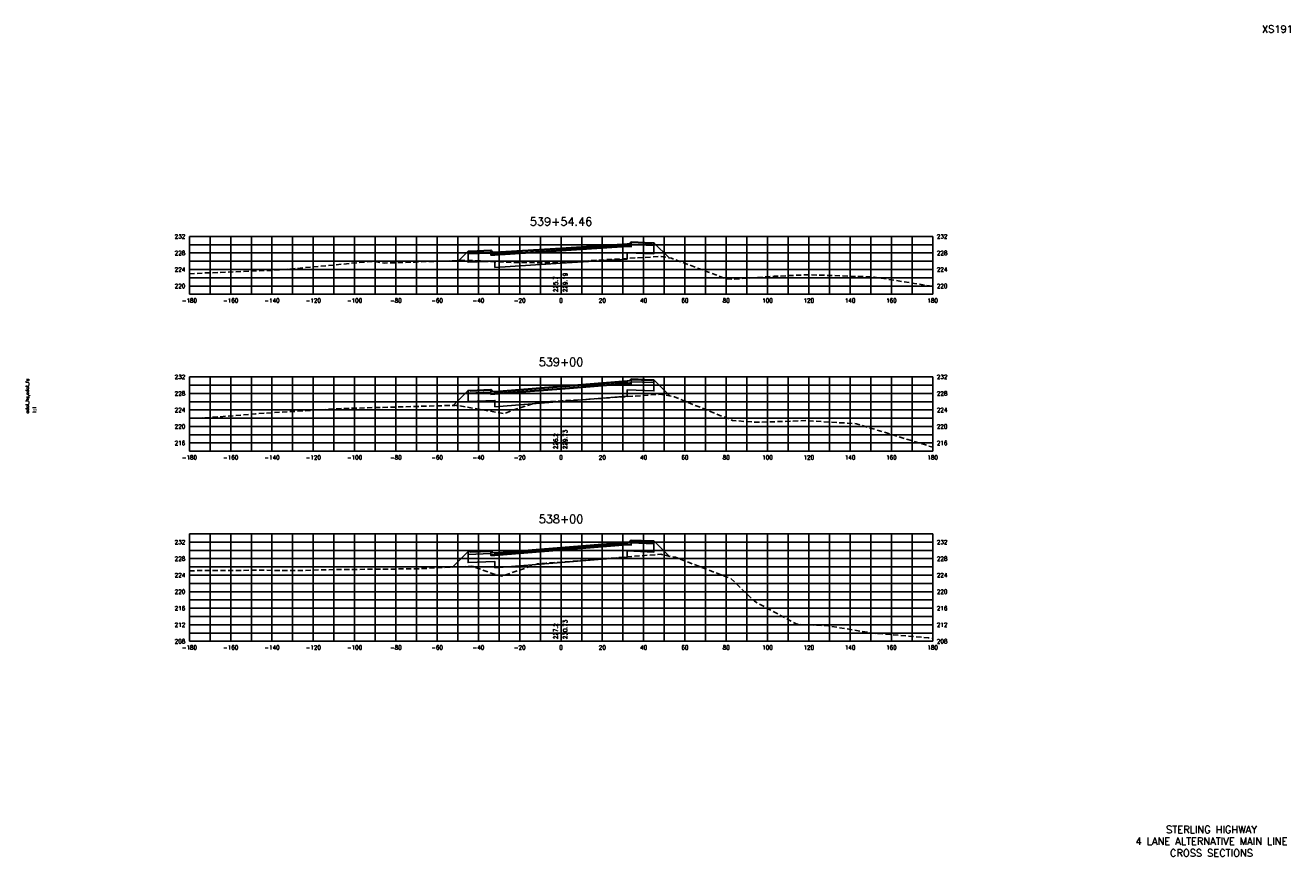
# Model space of a CAD drawing. Extents: x 37 to 9410, y 16 to 8218.
# Tile 103 of 104: x 8067 to 8679, y 7296 to 7698. Entities that reach past the tile are written whole.
import ezdxf
from ezdxf.enums import TextEntityAlignment as Align

# ---------------------------------------------------------------- set-up
doc = ezdxf.new("R2010")
doc.units = 0
doc.header["$LTSCALE"] = 20
doc.header["$MEASUREMENT"] = 0
doc.linetypes.add('HIDDEN_050%', pattern=[0.1875, 0.125, -0.0625])
for name, color, linetype in [('S-AT-TXT175', 6, 'Continuous'), ('S-AT-TXT80', 1, 'Continuous'), ('XDATUM', 3, 'Continuous'), ('XEG', 1, 'HIDDEN_050%'), ('XFG', 2, 'Continuous'), ('XGRID', 251, 'Continuous'), ('XGRIDT', 2, 'Continuous'), ('XREF-BORDER', 7, 'Continuous')]:
    doc.layers.add(name, color=color, linetype=linetype)
doc.styles.add('L100', font='simplex.shx', dxfattribs={"height": 2})
doc.styles.add('L175', font='ROMANSM.shx', dxfattribs={"height": 3.5})
doc.styles.add('L80', font='ROMANSM.shx', dxfattribs={"height": 1.6})

# ---------------------------------------------------------------- blocks, each defined once
blk = doc.blocks.new('03025_00_att1')
at = {"layer": 'S-AT-TXT175', "style": 'L175'}
for tag, p in [('NUM', (32.402, 20.822)), ('LINE1', (30.64, 1.444)), ('LINE2', (30.64, 1.161)), ('LINE3', (30.64, 0.877))]:
    blk.add_attdef(tag, text='', height=0.175, dxfattribs=at).set_placement(p, align=Align.CENTER)
at = {"layer": 'S-AT-TXT80', "style": 'L80'}
for tag, p in [('DRAFTED', (2.436, 14.201)), ('PSCALE', (2.265, 11.605)), ('PCTB', (2.094, 11.605)), ('PVIEW', (2.436, 11.605))]:
    blk.add_attdef(tag, p, '', height=0.08, rotation=90, dxfattribs=at)

msp = doc.modelspace()

# ---------------------------------------------------------------- linework, layer by layer
at = {"layer": 'XDATUM', "flags": 128}
for points in [[(8276.49, 7584.3), (8281.05, 7588.86), (8281.05, 7583.52), (8294.05, 7584.04), (8294.05, 7580.99), (8326.05, 7583.03), (8358.05, 7585.08), (8358.05, 7588.13), (8371.05, 7587.61), (8371.05, 7592.95), (8378.37, 7585.64)], [(8273.83, 7514.21), (8281.05, 7521.43), (8281.05, 7516.09), (8294.05, 7516.61), (8294.05, 7513.56), (8326.05, 7516.12), (8358.05, 7518.68), (8358.05, 7521.73), (8371.05, 7521.21), (8371.05, 7526.55), (8378.86, 7518.75)], [(8273.48, 7435.87), (8281.05, 7443.43), (8281.05, 7438.09), (8294.05, 7438.61), (8294.05, 7435.56), (8326.05, 7438.12), (8358.05, 7440.68), (8358.05, 7443.73), (8371.05, 7443.21), (8371.05, 7448.55), (8378.38, 7441.22)]]:
    msp.add_lwpolyline(points, dxfattribs=at)
at = {"layer": 'XEG', "flags": 128}
for points in [[(8146.05, 7577.84), (8152.58, 7578.28), (8186.12, 7579.59), (8194.45, 7580.16), (8234.75, 7583.95), (8240.64, 7583.13), (8255.46, 7583.62), (8260.01, 7583.8), (8277, 7584.32), (8277.87, 7584.45), (8286.87, 7584.17), (8289.86, 7583.95), (8290.95, 7583.93), (8300.6, 7583.47), (8310.28, 7583.33), (8318.44, 7583.15), (8320.73, 7583.19), (8326.05, 7583.49), (8343.27, 7584.47), (8350.15, 7584.88), (8370.57, 7586.09), (8374.52, 7586.36), (8375.54, 7586.17), (8379.49, 7585.42), (8401.06, 7577.43), (8405.63, 7575.57), (8409.76, 7575.28), (8429.25, 7576.7), (8445.67, 7577.48), (8477.87, 7576.34), (8506.05, 7571.84)], [(8146.05, 7507.82), (8161.18, 7508.71), (8178.13, 7510.16), (8217.92, 7512.59), (8226.64, 7512.88), (8274.67, 7514.23), (8275.14, 7514.27), (8275.48, 7514.21), (8298.67, 7510.23), (8303.7, 7512.27), (8313.51, 7515.34), (8316.07, 7515.57), (8319.72, 7515.98), (8326.05, 7516.36), (8338.87, 7517.12), (8349.04, 7517.83), (8368.09, 7519.15), (8374.09, 7519.6), (8379.43, 7518.64), (8380.95, 7518.34), (8404.74, 7508.69), (8409.16, 7506.95), (8410.8, 7506.75), (8420.66, 7506.01), (8444.89, 7506.82), (8469.17, 7505.32), (8501.63, 7495.36), (8506.05, 7493.93)], [(8146.05, 7434.11), (8149, 7434.19), (8165.68, 7434.24), (8178.18, 7434.41), (8200.39, 7434.23), (8208.93, 7434.62), (8255.8, 7435.08), (8282.51, 7436.27), (8283.08, 7436.29), (8294.6, 7432.18), (8297.31, 7431.52), (8313.9, 7437.23), (8314.68, 7437.44), (8314.82, 7437.46), (8318.81, 7437.75), (8320.74, 7437.9), (8326.05, 7438.32), (8348.36, 7440.1), (8368.42, 7441.66), (8374.34, 7442.12), (8379.6, 7440.95), (8381.48, 7440.66), (8408.48, 7430.29), (8419.71, 7419.35), (8440.2, 7408.26), (8455.62, 7407.45), (8476.82, 7403.95), (8503.94, 7401.67), (8506.05, 7401.57)]]:
    msp.add_lwpolyline(points, dxfattribs=at)
at = {"layer": 'XFG', "flags": 128}
for points in [[(8281.05, 7588.86), (8281.05, 7588.86), (8276.49, 7584.3)], [(8326.05, 7589.03), (8294.05, 7586.99), (8292.05, 7586.91), (8292.05, 7587.96), (8281.05, 7587.52), (8281.05, 7583.52), (8294.05, 7584.04), (8294.05, 7580.99), (8326.05, 7583.03)], [(8292.05, 7588.96), (8282.05, 7588.56), (8282.05, 7588.9), (8281.05, 7588.86), (8281.05, 7587.52), (8292.05, 7587.96), (8292.05, 7588.96)], [(8292.05, 7589.3), (8282.05, 7588.9), (8282.05, 7588.56), (8292.05, 7588.96), (8292.05, 7589.3)], [(8326.05, 7589.37), (8294.05, 7587.33), (8292.05, 7587.41), (8292.05, 7586.91), (8294.05, 7586.99), (8326.05, 7589.03)], [(8292.05, 7589.3), (8292.05, 7587.41), (8292.81, 7587.38), (8294.05, 7587.33), (8294.05, 7588.33), (8294.05, 7588.33), (8292.81, 7588.38), (8292.59, 7588.87), (8292.29, 7589.19), (8292.05, 7589.3)], [(8326.05, 7590.37), (8294.05, 7588.33), (8294.05, 7587.99), (8326.05, 7590.03)], [(8326.05, 7590.03), (8294.05, 7587.99), (8294.05, 7587.33), (8326.05, 7589.37)], [(8326.05, 7590.37), (8358.05, 7592.42), (8358.05, 7592.08), (8326.05, 7590.03)], [(8326.05, 7590.03), (8358.05, 7592.08), (8358.05, 7591.42), (8326.05, 7589.37)], [(8326.05, 7589.03), (8358.05, 7591.08), (8360.05, 7591), (8360.05, 7592.05), (8371.05, 7591.61), (8371.05, 7587.61), (8358.05, 7588.13), (8358.05, 7585.08), (8326.05, 7583.03)], [(8326.05, 7589.37), (8358.05, 7591.42), (8358.05, 7591.42), (8360.05, 7591.5), (8360.05, 7591), (8358.05, 7591.08), (8326.05, 7589.03)], [(8360.05, 7593.39), (8360.05, 7591.5), (8359.29, 7591.47), (8358.05, 7591.42), (8358.05, 7592.42), (8358.05, 7592.42), (8359.29, 7592.47), (8359.51, 7592.96), (8359.81, 7593.28), (8360.05, 7593.39)], [(8360.05, 7593.39), (8360.05, 7593.05), (8370.05, 7592.65), (8370.05, 7592.99), (8360.05, 7593.39)], [(8360.05, 7593.05), (8360.05, 7592.05), (8371.05, 7591.61), (8371.05, 7592.95), (8370.05, 7592.99), (8370.05, 7592.65), (8360.05, 7593.05)], [(8371.05, 7592.95), (8371.05, 7592.95), (8378.37, 7585.64)], [(8360.05, 7526.99), (8360.05, 7525.1), (8359.29, 7525.07), (8358.05, 7525.02), (8358.05, 7526.02), (8358.05, 7526.02), (8359.29, 7526.07), (8359.51, 7526.56), (8359.81, 7526.89), (8360.05, 7526.99)], [(8360.05, 7526.99), (8360.05, 7526.65), (8370.05, 7526.25), (8370.05, 7526.59), (8360.05, 7526.99)], [(8360.05, 7526.65), (8360.05, 7525.65), (8371.05, 7525.21), (8371.05, 7526.55), (8370.05, 7526.59), (8370.05, 7526.25), (8360.05, 7526.65)], [(8371.05, 7526.55), (8371.05, 7526.55), (8378.86, 7518.75)], [(8281.05, 7521.43), (8281.05, 7521.43), (8273.83, 7514.21)], [(8326.05, 7522.12), (8294.05, 7519.56), (8292.05, 7519.48), (8292.05, 7520.53), (8281.05, 7520.09), (8281.05, 7516.09), (8294.05, 7516.61), (8294.05, 7513.56), (8326.05, 7516.12)], [(8292.05, 7521.53), (8282.05, 7521.13), (8282.05, 7521.47), (8281.05, 7521.43), (8281.05, 7520.09), (8292.05, 7520.53), (8292.05, 7521.53)], [(8292.05, 7521.87), (8282.05, 7521.47), (8282.05, 7521.13), (8292.05, 7521.53), (8292.05, 7521.87)], [(8326.05, 7522.46), (8294.05, 7519.9), (8292.05, 7519.98), (8292.05, 7519.48), (8294.05, 7519.56), (8326.05, 7522.12)], [(8292.05, 7521.87), (8292.05, 7519.98), (8292.81, 7519.95), (8294.05, 7519.9), (8294.05, 7520.9), (8294.05, 7520.9), (8292.81, 7520.95), (8292.59, 7521.44), (8292.29, 7521.77), (8292.05, 7521.87)], [(8326.05, 7523.46), (8294.05, 7520.9), (8294.05, 7520.56), (8326.05, 7523.12)], [(8326.05, 7523.12), (8294.05, 7520.56), (8294.05, 7519.9), (8326.05, 7522.46)], [(8326.05, 7523.46), (8358.05, 7526.02), (8358.05, 7525.68), (8326.05, 7523.12)], [(8326.05, 7523.12), (8358.05, 7525.68), (8358.05, 7525.02), (8326.05, 7522.46)], [(8326.05, 7522.12), (8358.05, 7524.68), (8360.05, 7524.6), (8360.05, 7525.65), (8371.05, 7525.21), (8371.05, 7521.21), (8358.05, 7521.73), (8358.05, 7518.68), (8326.05, 7516.12)], [(8326.05, 7522.46), (8358.05, 7525.02), (8358.05, 7525.02), (8360.05, 7525.1), (8360.05, 7524.6), (8358.05, 7524.68), (8326.05, 7522.12)], [(8326.05, 7445.46), (8358.05, 7448.02), (8358.05, 7447.68), (8326.05, 7445.12)], [(8326.05, 7445.12), (8358.05, 7447.68), (8358.05, 7447.02), (8326.05, 7444.46)], [(8326.05, 7444.12), (8358.05, 7446.68), (8360.05, 7446.6), (8360.05, 7447.65), (8371.05, 7447.21), (8371.05, 7443.21), (8358.05, 7443.73), (8358.05, 7440.68), (8326.05, 7438.12)], [(8326.05, 7444.46), (8358.05, 7447.02), (8358.05, 7447.02), (8360.05, 7447.1), (8360.05, 7446.6), (8358.05, 7446.68), (8326.05, 7444.12)], [(8360.05, 7448.99), (8360.05, 7447.1), (8359.29, 7447.07), (8358.05, 7447.02), (8358.05, 7448.02), (8358.05, 7448.02), (8359.29, 7448.07), (8359.51, 7448.56), (8359.81, 7448.89), (8360.05, 7448.99)], [(8360.05, 7448.99), (8360.05, 7448.65), (8370.05, 7448.25), (8370.05, 7448.59), (8360.05, 7448.99)], [(8360.05, 7448.65), (8360.05, 7447.65), (8371.05, 7447.21), (8371.05, 7448.55), (8370.05, 7448.59), (8370.05, 7448.25), (8360.05, 7448.65)], [(8371.05, 7448.55), (8371.05, 7448.55), (8378.38, 7441.22)], [(8281.05, 7443.43), (8281.05, 7443.43), (8273.48, 7435.87)], [(8326.05, 7444.12), (8294.05, 7441.56), (8292.05, 7441.48), (8292.05, 7442.53), (8281.05, 7442.09), (8281.05, 7438.09), (8294.05, 7438.61), (8294.05, 7435.56), (8326.05, 7438.12)], [(8292.05, 7443.53), (8282.05, 7443.13), (8282.05, 7443.47), (8281.05, 7443.43), (8281.05, 7442.09), (8292.05, 7442.53), (8292.05, 7443.53)], [(8292.05, 7443.87), (8282.05, 7443.47), (8282.05, 7443.13), (8292.05, 7443.53), (8292.05, 7443.87)], [(8326.05, 7444.46), (8294.05, 7441.9), (8292.05, 7441.98), (8292.05, 7441.48), (8294.05, 7441.56), (8326.05, 7444.12)], [(8292.05, 7443.87), (8292.05, 7441.98), (8292.81, 7441.95), (8294.05, 7441.9), (8294.05, 7442.9), (8294.05, 7442.9), (8292.81, 7442.95), (8292.59, 7443.44), (8292.29, 7443.77), (8292.05, 7443.87)], [(8326.05, 7445.46), (8294.05, 7442.9), (8294.05, 7442.56), (8326.05, 7445.12)], [(8326.05, 7445.12), (8294.05, 7442.56), (8294.05, 7441.9), (8326.05, 7444.46)]]:
    msp.add_lwpolyline(points, dxfattribs=at)
at = {"layer": 'XGRID'}
for p, q in [((8146.05, 7568), (8146.05, 7596)), ((8146.05, 7596), (8506.05, 7596)), ((8156.05, 7568), (8156.05, 7596)), ((8166.05, 7568), (8166.05, 7596)), ((8176.05, 7568), (8176.05, 7596)), ((8186.05, 7568), (8186.05, 7596)), ((8196.05, 7568), (8196.05, 7596)), ((8206.05, 7568), (8206.05, 7596)), ((8216.05, 7568), (8216.05, 7596)), ((8226.05, 7568), (8226.05, 7596)), ((8236.05, 7568), (8236.05, 7596)), ((8246.05, 7568), (8246.05, 7596)), ((8256.05, 7568), (8256.05, 7596)), ((8266.05, 7568), (8266.05, 7596)), ((8276.05, 7568), (8276.05, 7596)), ((8286.05, 7568), (8286.05, 7596)), ((8296.05, 7568), (8296.05, 7596)), ((8306.05, 7568), (8306.05, 7596)), ((8316.05, 7568), (8316.05, 7596)), ((8326.05, 7568), (8326.05, 7596)), ((8336.05, 7568), (8336.05, 7596)), ((8346.05, 7568), (8346.05, 7596)), ((8356.05, 7568), (8356.05, 7596)), ((8366.05, 7568), (8366.05, 7596)), ((8376.05, 7568), (8376.05, 7596)), ((8386.05, 7568), (8386.05, 7596)), ((8396.05, 7568), (8396.05, 7596)), ((8406.05, 7568), (8406.05, 7596)), ((8416.05, 7568), (8416.05, 7596)), ((8426.05, 7568), (8426.05, 7596)), ((8436.05, 7568), (8436.05, 7596)), ((8446.05, 7568), (8446.05, 7596)), ((8456.05, 7568), (8456.05, 7596)), ((8466.05, 7568), (8466.05, 7596)), ((8476.05, 7568), (8476.05, 7596)), ((8486.05, 7568), (8486.05, 7596)), ((8496.05, 7568), (8496.05, 7596)), ((8506.05, 7568), (8506.05, 7596)), ((8146.05, 7592), (8506.05, 7592)), ((8146.05, 7588), (8506.05, 7588)), ((8146.05, 7584), (8506.05, 7584)), ((8146.05, 7580), (8506.05, 7580)), ((8146.05, 7576), (8506.05, 7576)), ((8146.05, 7572), (8506.05, 7572)), ((8146.05, 7568), (8506.05, 7568)), ((8146.05, 7492), (8146.05, 7528)), ((8146.05, 7528), (8506.05, 7528)), ((8156.05, 7492), (8156.05, 7528)), ((8166.05, 7492), (8166.05, 7528)), ((8176.05, 7492), (8176.05, 7528)), ((8186.05, 7492), (8186.05, 7528)), ((8196.05, 7492), (8196.05, 7528)), ((8206.05, 7492), (8206.05, 7528)), ((8216.05, 7492), (8216.05, 7528)), ((8226.05, 7492), (8226.05, 7528)), ((8236.05, 7492), (8236.05, 7528)), ((8246.05, 7492), (8246.05, 7528)), ((8256.05, 7492), (8256.05, 7528)), ((8266.05, 7492), (8266.05, 7528)), ((8276.05, 7492), (8276.05, 7528)), ((8286.05, 7492), (8286.05, 7528)), ((8296.05, 7492), (8296.05, 7528)), ((8306.05, 7492), (8306.05, 7528)), ((8316.05, 7492), (8316.05, 7528)), ((8326.05, 7492), (8326.05, 7528)), ((8336.05, 7492), (8336.05, 7528)), ((8346.05, 7492), (8346.05, 7528)), ((8356.05, 7492), (8356.05, 7528)), ((8366.05, 7492), (8366.05, 7528)), ((8376.05, 7492), (8376.05, 7528)), ((8386.05, 7492), (8386.05, 7528)), ((8396.05, 7492), (8396.05, 7528)), ((8406.05, 7492), (8406.05, 7528)), ((8416.05, 7492), (8416.05, 7528)), ((8426.05, 7492), (8426.05, 7528)), ((8436.05, 7492), (8436.05, 7528)), ((8446.05, 7492), (8446.05, 7528)), ((8456.05, 7492), (8456.05, 7528)), ((8466.05, 7492), (8466.05, 7528)), ((8476.05, 7492), (8476.05, 7528)), ((8486.05, 7492), (8486.05, 7528)), ((8496.05, 7492), (8496.05, 7528)), ((8506.05, 7492), (8506.05, 7528)), ((8146.05, 7524), (8506.05, 7524)), ((8146.05, 7520), (8506.05, 7520)), ((8146.05, 7516), (8506.05, 7516)), ((8146.05, 7512), (8506.05, 7512)), ((8146.05, 7508), (8506.05, 7508)), ((8146.05, 7504), (8506.05, 7504)), ((8146.05, 7500), (8506.05, 7500)), ((8146.05, 7496), (8506.05, 7496)), ((8146.05, 7492), (8506.05, 7492)), ((8146.05, 7400), (8146.05, 7452)), ((8146.05, 7452), (8506.05, 7452)), ((8146.05, 7448), (8506.05, 7448)), ((8156.05, 7400), (8156.05, 7452)), ((8166.05, 7400), (8166.05, 7452)), ((8176.05, 7400), (8176.05, 7452)), ((8186.05, 7400), (8186.05, 7452)), ((8196.05, 7400), (8196.05, 7452)), ((8206.05, 7400), (8206.05, 7452)), ((8216.05, 7400), (8216.05, 7452)), ((8226.05, 7400), (8226.05, 7452)), ((8236.05, 7400), (8236.05, 7452)), ((8246.05, 7400), (8246.05, 7452)), ((8256.05, 7400), (8256.05, 7452)), ((8266.05, 7400), (8266.05, 7452)), ((8276.05, 7400), (8276.05, 7452)), ((8286.05, 7400), (8286.05, 7452)), ((8296.05, 7400), (8296.05, 7452)), ((8306.05, 7400), (8306.05, 7452)), ((8316.05, 7400), (8316.05, 7452)), ((8326.05, 7400), (8326.05, 7452)), ((8336.05, 7400), (8336.05, 7452)), ((8346.05, 7400), (8346.05, 7452)), ((8356.05, 7400), (8356.05, 7452)), ((8366.05, 7400), (8366.05, 7452)), ((8376.05, 7400), (8376.05, 7452)), ((8386.05, 7400), (8386.05, 7452)), ((8396.05, 7400), (8396.05, 7452)), ((8406.05, 7400), (8406.05, 7452)), ((8416.05, 7400), (8416.05, 7452)), ((8426.05, 7400), (8426.05, 7452)), ((8436.05, 7400), (8436.05, 7452)), ((8446.05, 7400), (8446.05, 7452)), ((8456.05, 7400), (8456.05, 7452)), ((8466.05, 7400), (8466.05, 7452)), ((8476.05, 7400), (8476.05, 7452)), ((8486.05, 7400), (8486.05, 7452)), ((8496.05, 7400), (8496.05, 7452)), ((8506.05, 7400), (8506.05, 7452)), ((8146.05, 7444), (8506.05, 7444)), ((8146.05, 7440), (8506.05, 7440)), ((8146.05, 7436), (8506.05, 7436)), ((8146.05, 7432), (8506.05, 7432)), ((8146.05, 7428), (8506.05, 7428)), ((8146.05, 7424), (8506.05, 7424)), ((8146.05, 7420), (8506.05, 7420)), ((8146.05, 7416), (8506.05, 7416)), ((8146.05, 7412), (8506.05, 7412)), ((8146.05, 7408), (8506.05, 7408)), ((8146.05, 7404), (8506.05, 7404)), ((8146.05, 7400), (8506.05, 7400))]:
    msp.add_line(p, q, dxfattribs=at)

# ---------------------------------------------------------------- block references
at = {"layer": 'XREF-BORDER'}
ref = msp.add_blockref('03025_00_att1', (8026.45, 7278.23), dxfattribs=dict(at, xscale=20, yscale=20, zscale=20))
ref.add_attrib('LINE1', 'STERLING HIGHWAY', dxfattribs={"layer": 'S-AT-TXT175', "height": 3.5, "style": 'L175'}).set_placement((8641.07, 7307.1), align=Align.CENTER)
ref.add_attrib('LINE2', '4 LANE ALTERNATIVE MAIN LINE', dxfattribs={"layer": 'S-AT-TXT175', "height": 3.5, "style": 'L175'}).set_placement((8641.07, 7301.44), align=Align.CENTER)
ref.add_attrib('LINE3', 'CROSS SECTIONS', dxfattribs={"layer": 'S-AT-TXT175', "height": 3.5, "style": 'L175'}).set_placement((8641.07, 7295.77), align=Align.CENTER)
ref.add_attrib('NUM', 'XS191', dxfattribs={"layer": 'S-AT-TXT175', "height": 3.5, "style": 'L175'}).set_placement((8673, 7694.66), align=Align.CENTER)
ref.add_attrib('PCTB', 'adot_hs,adot_fs', (8068.34, 7510.32), dxfattribs={"layer": 'S-AT-TXT80', "height": 1.6, "rotation": 90, "style": 'L80'})
ref.add_attrib('PSCALE', '1:1', (8071.75, 7510.32), dxfattribs={"layer": 'S-AT-TXT80', "height": 1.6, "rotation": 90, "style": 'L80'})

# ---------------------------------------------------------------- texts
at = {"layer": 'XGRIDT', "style": 'L100'}
for s, p in [('539+54.46', (8326.05, 7600)), ('539+00', (8326.05, 7532)), ('538+00', (8326.05, 7456))]:
    msp.add_text(s, height=4, dxfattribs=at).set_placement(p, align=Align.BOTTOM_CENTER)
for s, p in [('232', (8144.05, 7596)), ('228', (8144.05, 7588)), ('224', (8144.05, 7580)), ('220', (8144.05, 7572)), ('232', (8144.05, 7528)), ('228', (8144.05, 7520)), ('224', (8144.05, 7512)), ('220', (8144.05, 7504)), ('216', (8144.05, 7496)), ('232', (8144.05, 7448)), ('228', (8144.05, 7440)), ('224', (8144.05, 7432)), ('220', (8144.05, 7424)), ('216', (8144.05, 7416)), ('212', (8144.05, 7408)), ('208', (8144.05, 7400))]:
    msp.add_text(s, height=2, dxfattribs=at).set_placement(p, align=Align.MIDDLE_RIGHT)
for s, p in [('232', (8508.05, 7596)), ('228', (8508.05, 7588)), ('224', (8508.05, 7580)), ('220', (8508.05, 7572)), ('232', (8508.05, 7528)), ('228', (8508.05, 7520)), ('224', (8508.05, 7512)), ('220', (8508.05, 7504)), ('216', (8508.05, 7496)), ('232', (8508.05, 7448)), ('228', (8508.05, 7440)), ('224', (8508.05, 7432)), ('220', (8508.05, 7424)), ('216', (8508.05, 7416)), ('212', (8508.05, 7408)), ('208', (8508.05, 7400))]:
    msp.add_text(s, height=2, dxfattribs=at).set_placement(p, align=Align.MIDDLE_LEFT)
for s, p in [('225.7', (8325.05, 7569)), ('226.2', (8325.05, 7493)), ('227.2', (8325.05, 7401))]:
    msp.add_text(s, height=2, rotation=90, dxfattribs=at).set_placement(p, align=Align.BOTTOM_LEFT)
for s, p in [('229.19', (8327.05, 7569)), ('229.73', (8327.05, 7493)), ('230.73', (8327.05, 7401))]:
    msp.add_text(s, height=2, rotation=90, dxfattribs=at).set_placement(p, align=Align.TOP_LEFT)
for s, p in [('-180', (8146.05, 7566)), ('-160', (8166.05, 7566)), ('-140', (8186.05, 7566)), ('-120', (8206.05, 7566)), ('-100', (8226.05, 7566)), ('-80', (8246.05, 7566)), ('-60', (8266.05, 7566)), ('-40', (8286.05, 7566)), ('-20', (8306.05, 7566)), ('0', (8326.05, 7566)), ('20', (8346.05, 7566)), ('40', (8366.05, 7566)), ('60', (8386.05, 7566)), ('80', (8406.05, 7566)), ('100', (8426.05, 7566)), ('120', (8446.05, 7566)), ('140', (8466.05, 7566)), ('160', (8486.05, 7566)), ('180', (8506.05, 7566)), ('-180', (8146.05, 7490)), ('-160', (8166.05, 7490)), ('-140', (8186.05, 7490)), ('-120', (8206.05, 7490)), ('-100', (8226.05, 7490)), ('-80', (8246.05, 7490)), ('-60', (8266.05, 7490)), ('-40', (8286.05, 7490)), ('-20', (8306.05, 7490)), ('0', (8326.05, 7490)), ('20', (8346.05, 7490)), ('40', (8366.05, 7490)), ('60', (8386.05, 7490)), ('80', (8406.05, 7490)), ('100', (8426.05, 7490)), ('120', (8446.05, 7490)), ('140', (8466.05, 7490)), ('160', (8486.05, 7490)), ('180', (8506.05, 7490)), ('-180', (8146.05, 7398)), ('-160', (8166.05, 7398)), ('-140', (8186.05, 7398)), ('-120', (8206.05, 7398)), ('-100', (8226.05, 7398)), ('-80', (8246.05, 7398)), ('-60', (8266.05, 7398)), ('-40', (8286.05, 7398)), ('-20', (8306.05, 7398)), ('0', (8326.05, 7398)), ('20', (8346.05, 7398)), ('40', (8366.05, 7398)), ('60', (8386.05, 7398)), ('80', (8406.05, 7398)), ('100', (8426.05, 7398)), ('120', (8446.05, 7398)), ('140', (8466.05, 7398)), ('160', (8486.05, 7398)), ('180', (8506.05, 7398))]:
    msp.add_text(s, height=2, dxfattribs=at).set_placement(p, align=Align.TOP_CENTER)

doc.saveas('drawing.dxf')
